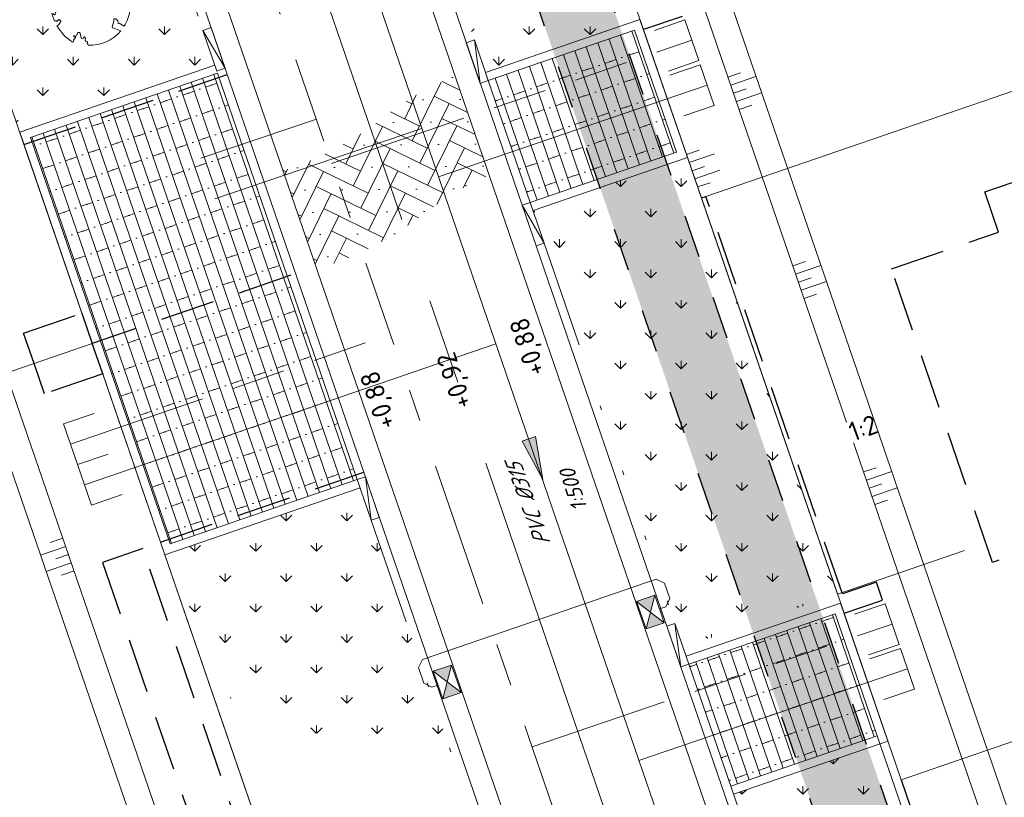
# Model space of a CAD drawing. Header units: metres. Extents: x 264570 to 266133, y 576109 to 577454.
# Tile 70 of 128: x 265439 to 265462, y 576802 to 576820. Entities that reach past the tile are written whole.
import ezdxf

# ---------------------------------------------------------------- set-up
doc = ezdxf.new("R2010")
doc.units = ezdxf.units.M
doc.set_wipeout_variables(frame=1)
for name, pattern in [('AM-AS', [16, 10, -2, 2, -2]), ('B-WE-RI-HWA_HUISAANSLUITING_PVC_125-G', [10, 3.25, -0.75, 1.25, -0.75, 1.25, -0.75, 1.25, -0.75]), ('B-WE-RI-HWA_PVC_160-G', [10, 5.5, -4.5]), ('B-WE-RI-HWA_PVC_315-G', [10, 2, -1.125, 0.75, -1.125, 2, -1.125, 0.75, -1.125]), ('B-WE-RI-HWA_PVC_400-G', [10, 4, -1, 1, -1, 3]), ('B-WE-VH-KANTOPSLUITING_TROTTOIRBAND_RWS_[AFMETINGEN1]-G', [10, 2.5, -1.5, 0, -1.5, 0, -1.5, 0, -1.5, 0, -1.5]), ('DASHED', [19.05, 12.7, -6.35]), ('NLCS-HIDDEN', [4, 2, -2])]:
    doc.linetypes.add(name, pattern=pattern)
for name, color, linetype, lineweight in [('B-OI-RI-HWA_KOLK-S', 252, 'Continuous', 9), ('B-WE-AM-AS-WEG-GD', 252, 'AM-AS', 18), ('B-WE-GR-BOOM-S', 252, 'Continuous', 15), ('B-WE-GR-GRAS_BERMKRUIDENMENGSEL-A', 252, 'Continuous', 18), ('B-WE-GW-TALUDARCERING_KORT-G', 252, 'Continuous', 15), ('B-WE-GW-TALUDARCERING_LANG-G', 252, 'Continuous', 15), ('B-WE-KG-GRENS_KADASTRAAL-G', 252, 'KG-KADASTRAAL', 18), ('B-WE-KL-TRACE-A', 252, 'Continuous', 13), ('B-WE-KL-TRACE-GD', 252, 'NLCS-HIDDEN', 25), ('B-WE-OG-TOPOGRAFIE-G', 252, 'Continuous', 15), ('B-WE-RI-DRAINAGE_AFDEKKAP-G', 252, 'Continuous', 18), ('B-WE-RI-DWA_HUISAANSLUITING_PVC_125-G', 252, 'B-WE-RI-DWA_HUISAANSLUITING_PVC_125-G', 18), ('B-WE-RI-DWA_PVC_315-G', 252, 'B-WE-RI-DWA_PVC_315-G', 18), ('B-WE-RI-HWA_HUISAANSLUITING_PVC_125-G', 252, 'B-WE-RI-HWA_HUISAANSLUITING_PVC_125-G', 18), ('B-WE-RI-HWA_KOLKAANSLUITING_PVC_125-G', 252, 'B-WE-RI-HWA_HUISAANSLUITING_PVC_125-G', 18), ('B-WE-RI-HWA_PVC_160-G', 252, 'B-WE-RI-HWA_PVC_160-G', 18), ('B-WE-RI-HWA_PVC_315-G', 252, 'B-WE-RI-HWA_PVC_315-G', 18), ('B-WE-RI-HWA_PVC_400-G', 252, 'B-WE-RI-HWA_PVC_400-G', 18), ('B-WE-VH-KANTOPSLUITING_ELEMENT_VERLOOPBAND_11-22x25_19-22x16-G', 252, 'Continuous', 18), ('B-WE-VH-KANTOPSLUITING_INRITVERLOOPBAND_19-22X16-G', 252, 'B-WE-VH-KANTOPSLUITING_GAZONBAND_[AFMETINGEN1]-G', 18), ('B-WE-VH-KANTOPSLUITING_OPSLUITBAND_10X20-G', 252, 'B-WE-VH-KANTOPSLUITING_TALUDBAND-G', 18), ('B-WE-VH-KANTOPSLUITING_TROTTOIRBAND_RWS_11-22X25-G', 252, 'B-WE-VH-KANTOPSLUITING_TROTTOIRBAND_RWS_[AFMETINGEN1]-G', 18), ('B-WE-VH-STRAATBAKSTEEN_DF_KEPER_ELZAS-A', 252, 'Continuous', 13), ('B-WE-VH-VERHARDING_STRAATBAKSTEEN_DIKFORMAAT_HALF-A', 252, 'Continuous', 13), ('B-XX-AL-HOOGTELABEL-T18', 252, 'Continuous', 18), ('B-XX-AL-T25', 252, 'Continuous', 9), ('T-WE-GR-TOEKOMSTIG-G', 3, 'DASHED', 25)]:
    doc.layers.add(name, color=color, linetype=linetype, lineweight=lineweight)
doc.layers.add('X-XX-RI-T18-200', color=7, linetype='Continuous', lineweight=18, true_color=0x656565)
doc.styles.add('NLCS-ISO-ANNOTATIVE-T25 BESTAAND', font='NLCS-ISO.ttf', dxfattribs={"height": 2.5})
doc.styles.add('NLCS-ISO-ANNOTATIVE-T25-BOB', font='NLCS-ISO.ttf', dxfattribs={"oblique": 30, "height": 2.5})
doc.styles.add('NLCS-ISO-M250-T18', font='NLCS-ISO.ttf', dxfattribs={"height": 0.45})
doc.styles.get("Standard").update_dxf_attribs({"font": 'arial.ttf'})
doc.linetypes.add('B-WE-RI-DWA_HUISAANSLUITING_PVC_125-G', pattern='A,5.375,-1.75,["o",Standard,S=1,R=0,X=-0.35,Y=-0.35],-1.75,1.125', length=10)
doc.linetypes.add('B-WE-RI-DWA_PVC_315-G', pattern='A,2.25,-1,[4,NLCS.shx,S=0.5,R=0,X=0,Y=0],-1.75,[160,NLCS.shx,S=0.25,R=0,X=0,Y=0],-1.75,[4,NLCS.shx,S=0.5,R=0,X=0,Y=0],-1,2.25', length=10)
doc.linetypes.add('B-WE-VH-KANTOPSLUITING_GAZONBAND_[AFMETINGEN1]-G', pattern='A,4,-3,[160,NLCS.shx,S=0.25,R=0,X=0,Y=0],-3', length=10)
doc.linetypes.add('B-WE-VH-KANTOPSLUITING_TALUDBAND-G', pattern='A,5,-2.5,[4,NLCS.shx,S=0.5,R=0,X=0,Y=0],-2.5', length=10)
doc.linetypes.add('KG-KADASTRAAL', pattern='A,5.5,-2,["K",Standard,S=1.8,R=0,X=0,Y=-0.9],-2,5.5,-2,[5,NLCS.shx,S=0.75,R=0,X=0,Y=0],-2', length=19)
pattern_1 = [(90, (214669.0599, 555914.2474), (-0.707106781, 0.707106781), [0.1875, -1.226713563]), (45, (214669.0599, 555914.2474), (-0.707106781, 0.707106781), [0.1875, -0.8125]), (135, (214669.0599, 555914.2474), (-0.707106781, -0.707106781), [0.1875, -0.8125])]

# ---------------------------------------------------------------- blocks, each defined once
blk = doc.blocks.new('BOOM_WHIPEOUT_SOORT')
blk.add_wipeout([(-0.21, -4.62), (0.02, -4.62), (0.27, -4.62), (0.58, -4.59), (0.9, -4.55), (1.18, -4.48), (1.6, -4.35), (1.95, -4.21), (2.24, -4.06), (2.53, -3.9), (2.9, -3.63), (3.1, -3.47), (3.33, -3.26), (3.49, -3.09), (3.62, -2.93), (3.62, -2.93), (2.77, -2.61), (2.64, -2.59), (2.61, -2.47), (2.79, -1.83), (2.79, -1.55), (3.03, -1.54), (3.24, -1.79), (3.31, -2.1), (3.42, -2.03), (4, -2.41), (4.08, -2.27), (4.18, -2.1), (4.25, -1.95), (4.32, -1.8), (4.38, -1.65), (4.43, -1.51), (4.48, -1.37), (4.54, -1.17), (4.59, -0.94), (4.64, -0.69), (4.66, -0.55), (4.55, -0.66), (4.28, -0.48), (4.33, -0.35), (4.5, -0.4), (4.48, -0.29), (4.59, -0.27), (4.59, -0.16), (4.7, -0.05), (4.7, 0.17), (4.68, 0.46), (4.65, 0.7), (4.6, 1.01), (4.54, 1.26), (4.47, 1.48), (4.39, 1.71), (4.3, 1.93), (4.21, 2.13), (4.14, 2.26), (4.04, 2.44), (3.93, 2.62), (3.89, 2.68), (3.83, 2.76), (3.8, 2.79), (3.76, 2.8), (3.71, 2.8), (3.7, 2.79), (3.67, 2.77), (3.65, 2.76), (3.66, 2.76), (3.68, 2.77), (3.65, 2.75), (3.61, 2.72), (3.58, 2.7), (3.54, 2.69), (3.49, 2.67), (3.44, 2.67), (3.39, 2.67), (3.33, 2.68), (3.27, 2.69), (3.24, 2.71), (3.21, 2.73), (3.18, 2.76), (3.17, 2.77), (3.15, 2.82), (3.14, 2.85), (3.14, 2.89), (3.14, 2.92), (3.13, 2.97), (3.11, 3.01), (3.1, 3.03), (3.08, 3.05), (3.04, 3.07), (2.99, 3.09), (2.96, 3.09), (2.94, 3.09), (2.92, 3.09), (2.91, 3.07), (2.53, 2.46), (2.38, 2.71), (2.5, 3.1), (2.63, 3.18), (2.64, 3.31), (2.5, 3.38), (1.92, 3.25), (1.71, 3.32), (1.63, 3.52), (1.84, 3.67), (2.01, 3.64), (2.17, 3.8), (2.11, 4.12), (2.11, 4.13), (2.11, 4.16), (2.1, 4.21), (2.09, 4.23), (2.06, 4.26), (2.03, 4.27), (1.99, 4.29), (1.84, 4.36), (1.75, 4.39), (1.58, 4.46), (1.47, 4.49), (1.29, 4.55), (1.14, 4.58), (1.02, 4.62), (0.87, 4.66), (0.71, 4.67), (0.6, 4.69), (0.53, 4.7), (0.49, 4.7), (0.45, 4.68), (0.44, 4.64), (0.44, 4.64), (0.45, 4.59), (0.45, 4.59), (0.47, 4.52), (0.47, 4.5), (0.47, 4.43), (0.45, 4.4), (0.4, 4.35), (0.37, 4.33), (0.36, 4.29), (0.3, 4.23), (0.27, 4.21), (0.24, 4.2), (0.22, 4.22), (0.21, 4.24), (0.17, 4.28), (0.13, 4.3), (0.09, 4.32), (0.06, 4.34), (0.01, 4.35), (-0.03, 4.36), (-0.06, 4.36), (-0.1, 4.38), (-0.11, 4.41), (-0.13, 4.45), (-0.14, 4.5), (-0.15, 4.57), (-0.16, 4.6), (-0.16, 4.64), (-0.17, 4.68), (-0.17, 4.68), (-0.19, 4.71), (-0.19, 4.71), (-0.2, 4.72), (-0.22, 4.72), (-0.24, 4.72), (-0.26, 4.72), (-0.29, 4.71), (-0.37, 4.71), (-0.38, 4.71), (-0.42, 4.7), (-0.54, 4.69), (-0.58, 4.69), (-0.75, 4.66), (-0.79, 4.65), (-0.83, 4.65), (-0.95, 4.62), (-0.99, 4.61), (-1.05, 4.6), (-1.08, 4.59), (-1.11, 4.58), (-1.11, 4.56), (-1.11, 4.53), (-1.11, 4.52), (-1.09, 4.5), (-1.07, 4.48), (-1, 4.38), (-0.92, 4.3), (-0.86, 4.25), (-0.85, 4.24), (-0.85, 4.23), (-0.84, 4.21), (-0.84, 4.2), (-0.84, 4.2), (-0.85, 4.17), (-0.85, 4.16), (-0.85, 4.15), (-0.56, 3.68), (-0.77, 3.8), (-0.85, 3.94), (-0.87, 3.96), (-0.89, 3.99), (-0.89, 4.04), (-0.9, 4.08), (-0.92, 4.05), (-0.95, 4.03), (-0.97, 4.02), (-1, 4.02), (-1.02, 4.01), (-1.06, 4.01), (-1.1, 4), (-1.12, 3.99), (-1.15, 3.97), (-1.17, 3.96), (-1.19, 3.95), (-1.23, 3.94), (-1.24, 3.94), (-1.26, 3.94), (-1.29, 3.96), (-1.3, 3.97), (-1.33, 4), (-1.37, 4.03), (-1.42, 4.07), (-1.44, 4.09), (-1.46, 4.12), (-1.47, 4.16), (-1.48, 4.18), (-1.48, 4.21), (-1.48, 4.28), (-1.48, 4.3), (-1.48, 4.32), (-1.48, 4.36), (-1.47, 4.41), (-1.47, 4.43), (-1.48, 4.44), (-1.5, 4.46), (-1.51, 4.46), (-1.53, 4.46), (-1.53, 4.46), (-1.56, 4.45), (-1.58, 4.44), (-1.62, 4.42), (-1.69, 4.4), (-1.8, 4.36), (-1.88, 4.32), (-1.93, 4.3), (-1.98, 4.27), (-2.03, 4.25), (-2.07, 4.23), (-2.19, 4.17), (-2.27, 4.12), (-2.31, 4.1), (-2.42, 4.04), (-2.46, 4.02), (-2.54, 3.96), (-2.59, 3.93), (-2.64, 3.89), (-2.7, 3.85), (-2.71, 3.84), (-2.78, 3.79), (-2.84, 3.75), (-2.9, 3.69), (-2.99, 3.62), (-3.05, 3.57), (-3.11, 3.5), (-3.17, 3.47), (-3.25, 3.39), (-3.32, 3.32), (-3.39, 3.25), (-3.44, 3.19), (-3.49, 3.13), (-3.52, 3.1), (-3.56, 3.05), (-3.49, 2.92), (-3.54, 2.83), (-3.36, 2.62), (-3.36, 2.43), (-3.65, 2.24), (-3.96, 2.19), (-4.1, 1.97), (-4.02, 1.8), (-3.81, 1.63), (-3.8, 1.46), (-3.19, 1.16), (-3.14, 1.05), (-2.81, 0.92), (-2.88, 0.64), (-3.96, 0.34), (-4.47, 0.74), (-4.6, 0.76), (-4.6, 0.6), (-4.61, 0.54), (-4.61, 0.48), (-4.6, 0.39), (-4.6, 0.3), (-4.6, 0.24), (-4.6, 0.17), (-4.59, 0.12), (-4.59, 0.02), (-4.57, -0.02), (-4.57, -0.11), (-4.57, -0.14), (-4.56, -0.18), (-4.55, -0.27), (-4.55, -0.29), (-4.54, -0.38), (-4.53, -0.4), (-4.53, -0.43), (-4.52, -0.47), (-4.52, -0.49), (-4.51, -0.53), (-4.29, -0.39), (-4.17, -0.51), (-3.99, -0.52), (-4.03, -0.72), (-3.95, -0.85), (-4.04, -1), (-4.11, -1.07), (-4.26, -0.97), (-4.42, -0.95), (-4.39, -1.04), (-4.34, -1.2), (-4.32, -1.29), (-4.28, -1.39), (-4.25, -1.48), (-4.22, -1.55), (-4.18, -1.65), (-4.15, -1.73), (-4.11, -1.81), (-4.11, -1.81), (-4.04, -1.79), (-3.98, -1.78), (-3.94, -1.77), (-3.88, -1.8), (-3.87, -1.81), (-3.86, -1.83), (-3.84, -1.86), (-3.84, -1.86), (-3.83, -1.87), (-3.6, -1.61), (-3.5, -1.69), (-3.49, -1.7), (-3.46, -1.71), (-3.45, -1.72), (-3.43, -1.72), (-3.4, -1.72), (-3.38, -1.74), (-3.38, -1.77), (-3.38, -1.78), (-3.38, -1.79), (-3.38, -1.81), (-3.41, -1.87), (-3.42, -1.88), (-3.44, -1.92), (-3.44, -1.94), (-3.46, -1.97), (-3.46, -1.98), (-3.49, -2.03), (-3.53, -2.08), (-3.56, -2.12), (-3.59, -2.16), (-3.61, -2.19), (-3.63, -2.22), (-3.69, -2.29), (-3.69, -2.29), (-3.72, -2.32), (-3.74, -2.33), (-3.76, -2.34), (-3.79, -2.35), (-3.83, -2.36), (-3.76, -2.46), (-3.68, -2.6), (-3.61, -2.72), (-3.51, -2.84), (-3.44, -2.93), (-3.36, -3.03), (-3.26, -3.16), (-3.17, -3.25), (-3.1, -3.33), (-3.02, -3.42), (-2.94, -3.5), (-2.84, -3.59), (-2.75, -3.68), (-2.72, -3.71), (-2.6, -3.81), (-2.58, -3.83), (-2.47, -3.92), (-2.43, -3.94), (-2.38, -3.99), (-2.29, -4.05), (-2.19, -4.12), (-2.17, -4.13), (-2.04, -4.23), (-1.97, -4.24), (-2.04, -4.23), (-1.94, -4.24), (-1.91, -4.23), (-1.9, -4.22), (-1.88, -4.2), (-1.86, -4.17), (-1.86, -4.12), (-1.88, -4.06), (-1.88, -4.06), (-1.87, -3.98), (-1.86, -3.94), (-1.81, -3.88), (-1.79, -3.85), (-1.72, -3.81), (-1.72, -3.81), (-1.68, -3.74), (-1.68, -3.72), (-1.69, -3.71), (-1.7, -3.69), (-1.77, -3.66), (-1.77, -3.66), (-1.77, -3.66), (-1.77, -3.66), (-1.8, -3.66), (-1.82, -3.66), (-1.84, -3.64), (-1.86, -3.62), (-1.87, -3.61), (-1.87, -3.59), (-1.87, -3.55), (-1.87, -3.53), (-1.85, -3.5), (-1.85, -3.5), (-1.63, -3.62), (-1.55, -3.41), (-1.46, -3.38), (-1.4, -3.13), (-1.19, -3.12), (-1.11, -3.2), (-1, -3.79), (-0.87, -3.88), (-0.76, -3.82), (-0.74, -3.67), (-0.6, -3.65), (-0.49, -3.84), (-0.55, -4.05), (-0.54, -4.1), (-0.52, -4.13), (-0.49, -4.15), (-0.45, -4.18), (-0.42, -4.19), (-0.38, -4.2), (-0.34, -4.19), (-0.29, -4.17), (-0.28, -4.2), (-0.27, -4.22), (-0.27, -4.23), (-0.26, -4.27), (-0.27, -4.31), (-0.27, -4.33), (-0.29, -4.36), (-0.29, -4.37), (-0.32, -4.4), (-0.32, -4.4), (-0.32, -4.4), (-0.3, -4.42), (-0.28, -4.44), (-0.28, -4.45), (-0.26, -4.48), (-0.25, -4.5), (-0.24, -4.51), (-0.23, -4.54), (-0.22, -4.56)])
blk.add_lwpolyline([(0.4, 4.34), (0.41, 4.35), (0.41, 4.36), (0.42, 4.37), (0.43, 4.38), (0.44, 4.38), (0.44, 4.39), (0.45, 4.4), (0.46, 4.41), (0.46, 4.42), (0.47, 4.43), (0.47, 4.44), (0.48, 4.46), (0.48, 4.48), (0.47, 4.5), (0.47, 4.53), (0.44, 4.64, -0.52938), (0.49, 4.7, -0.087139), (2.05, 4.26, -0.372341), (2.11, 4.12), (2.17, 3.8), (2.01, 3.64), (1.84, 3.67), (1.63, 3.52), (1.71, 3.32), (1.92, 3.25), (2.5, 3.38), (2.64, 3.31), (2.63, 3.18), (2.5, 3.1), (2.38, 2.71), (2.53, 2.46), (2.92, 3.09, -0.504641), (3.14, 2.89, 0.331948), (3.27, 2.69, 0.282008), (3.68, 2.77), (3.65, 2.75, -0.512156), (3.84, 2.75, -0.16076), (4.7, -0.05), (4.59, -0.16), (4.59, -0.27), (4.48, -0.29), (4.5, -0.4), (4.33, -0.35), (4.28, -0.48), (4.48, -0.61), (4.55, -0.66), (4.66, -0.55, -0.106371), (4, -2.41), (3.42, -2.03), (3.31, -2.1), (3.24, -1.79), (3.03, -1.54), (2.79, -1.55), (2.79, -1.83), (2.61, -2.47), (2.64, -2.59), (2.77, -2.61), (3.62, -2.93, -0.236298), (-0.21, -4.62, 0.159625), (-0.32, -4.4, 0.350802), (-0.29, -4.17, -0.504641), (-0.55, -4.05), (-0.49, -3.84), (-0.6, -3.65), (-0.74, -3.67), (-0.76, -3.82), (-0.87, -3.88), (-1, -3.79), (-1.11, -3.2), (-1.19, -3.12), (-1.4, -3.13), (-1.46, -3.38), (-1.55, -3.41), (-1.63, -3.62), (-1.85, -3.5, 0.733583), (-1.77, -3.66, -0.861625), (-1.72, -3.81, 0.279978), (-1.88, -4.05), (-1.88, -4.06, -0.827056), (-2.04, -4.23, -0.116774), (-3.83, -2.36), (-3.79, -2.35), (-3.76, -2.34), (-3.74, -2.33), (-3.72, -2.32), (-3.71, -2.31), (-3.7, -2.3), (-3.69, -2.29), (-3.47, -2.01), (-3.47, -2), (-3.47, -1.99), (-3.46, -1.99), (-3.46, -1.98), (-3.46, -1.97), (-3.45, -1.96), (-3.45, -1.95), (-3.44, -1.94), (-3.44, -1.92), (-3.43, -1.91), (-3.42, -1.9), (-3.42, -1.88), (-3.41, -1.87), (-3.4, -1.85), (-3.39, -1.84), (-3.39, -1.82), (-3.38, -1.81), (-3.38, -1.79), (-3.38, -1.78), (-3.38, -1.77), (-3.38, -1.76), (-3.38, -1.75), (-3.38, -1.74), (-3.39, -1.73), (-3.4, -1.73), (-3.4, -1.72), (-3.41, -1.72), (-3.42, -1.72), (-3.43, -1.72), (-3.44, -1.72), (-3.45, -1.72), (-3.46, -1.71), (-3.47, -1.71), (-3.48, -1.71), (-3.49, -1.7), (-3.5, -1.69), (-3.52, -1.68), (-3.53, -1.67), (-3.54, -1.67), (-3.55, -1.66), (-3.56, -1.65), (-3.58, -1.64), (-3.59, -1.62), (-3.6, -1.61), (-3.83, -1.87), (-3.84, -1.86), (-3.85, -1.84), (-3.86, -1.83), (-3.87, -1.81), (-3.88, -1.8), (-3.89, -1.79), (-3.91, -1.78), (-3.94, -1.77), (-3.98, -1.78), (-4.04, -1.79), (-4.11, -1.81, -0.040997), (-4.42, -0.95), (-4.26, -0.97), (-4.11, -1.07), (-4.04, -1), (-3.95, -0.85), (-4.03, -0.72), (-3.99, -0.52), (-4.17, -0.51), (-4.29, -0.39), (-4.51, -0.53, -0.05814), (-4.6, 0.76), (-4.47, 0.74), (-3.96, 0.34), (-3.74, 0.41), (-2.88, 0.64), (-2.81, 0.92), (-3.14, 1.05), (-3.19, 1.16), (-3.8, 1.46), (-3.81, 1.63), (-4.02, 1.8), (-4.1, 1.97), (-3.96, 2.19), (-3.65, 2.24), (-3.36, 2.43), (-3.36, 2.62), (-3.54, 2.83), (-3.49, 2.92), (-3.56, 3.05, -0.13428), (-1.53, 4.46, -0.541727), (-1.47, 4.41), (-1.48, 4.28), (-1.48, 4.21), (-1.47, 4.16), (-1.46, 4.12), (-1.44, 4.09), (-1.42, 4.07), (-1.39, 4.05), (-1.37, 4.03), (-1.35, 4.02), (-1.33, 4), (-1.32, 3.99), (-1.3, 3.97), (-1.29, 3.96), (-1.27, 3.95), (-1.26, 3.94), (-1.24, 3.94), (-1.23, 3.94), (-1.21, 3.94), (-1.19, 3.95), (-1.17, 3.96), (-1.15, 3.97), (-1.14, 3.98), (-1.12, 3.99), (-1.1, 4), (-1.08, 4), (-1.06, 4.01), (-1.04, 4.01), (-1.02, 4.01), (-1, 4.02), (-0.98, 4.02), (-0.97, 4.02), (-0.95, 4.03), (-0.94, 4.04), (-0.92, 4.05), (-0.91, 4.06), (-0.9, 4.08), (-0.89, 3.99), (-0.87, 3.96), (-0.77, 3.8), (-0.56, 3.68), (-0.85, 4.16), (-0.85, 4.17), (-0.85, 4.18), (-0.84, 4.2), (-0.84, 4.21), (-0.85, 4.23), (-0.85, 4.24), (-0.86, 4.25), (-0.88, 4.27), (-0.9, 4.28), (-0.92, 4.3), (-0.94, 4.32), (-0.97, 4.35), (-1, 4.38), (-1.03, 4.42), (-1.11, 4.52, -0.543104), (-1.08, 4.59, -0.046766), (-0.22, 4.72, -0.385168), (-0.17, 4.68), (-0.14, 4.5), (-0.13, 4.45), (-0.11, 4.41), (-0.1, 4.38), (-0.08, 4.37), (-0.06, 4.36), (-0.04, 4.36), (-0.03, 4.36), (-0.01, 4.36), (0.01, 4.35), (0.02, 4.35), (0.04, 4.34), (0.06, 4.34), (0.07, 4.33), (0.09, 4.32), (0.1, 4.32), (0.11, 4.31), (0.13, 4.3), (0.14, 4.3), (0.15, 4.29), (0.17, 4.28), (0.18, 4.28), (0.19, 4.27), (0.19, 4.26), (0.2, 4.25), (0.21, 4.24), (0.21, 4.23), (0.22, 4.23), (0.22, 4.22), (0.23, 4.21), (0.23, 4.21), (0.24, 4.2), (0.25, 4.2), (0.26, 4.2), (0.27, 4.21), (0.28, 4.21), (0.29, 4.22), (0.3, 4.22), (0.31, 4.23), (0.32, 4.24), (0.33, 4.26), (0.34, 4.27), (0.35, 4.28), (0.36, 4.3), (0.37, 4.31), (0.38, 4.32), (0.39, 4.33)], format="xyb", close=True)
blk.add_circle((0, 0), 0.138)
blk = doc.blocks.new('*U37')
for p, q in [((0.5, 0), (0, 0.1)), ((0, 0), (0, 0.1)), ((0, 0.1), (0.5, 0.1)), ((0.5, 0), (0, 0)), ((0.5, 0.1), (0.5, 0))]:
    blk.add_line(p, q)
blk = doc.blocks.new('*U38')
for p, q in [((-0.5, 0), (0, 0.1)), ((0, 0.1), (-0.5, 0.1)), ((-0.5, 0.1), (-0.5, 0)), ((-0.5, 0), (0, 0)), ((0, 0), (0, 0.1))]:
    blk.add_line(p, q)
blk = doc.blocks.new('*U43')
at = {"ltscale": 0.5}
blk.add_hatch(color=256, dxfattribs=at).paths.add_polyline_path([(-3.33, 0), (1.67, 0.83), (1.67, -0.83)])
blk.add_lwpolyline([(-3.33, 0), (1.67, 0.83), (1.67, -0.83)], close=True)
blk = doc.blocks.new('*U42')
blk.add_wipeout([(-1.125, 0.75), (1.125, 0.75), (1.125, -0.75), (-1.125, -0.75)])
h = blk.add_hatch(color=256)
h.dxf.hatch_style = 1
h.paths.add_polyline_path([(0, 0), (-1.125, 0.75), (-1.125, -0.75)])
h.paths.add_polyline_path([(1.125, -0.75), (1.125, 0.75), (0, 0)])
for p, q in [((-1.125, -0.75), (1.125, 0.75)), ((1.125, -0.75), (-1.125, 0.75))]:
    blk.add_line(p, q)
at = {"flags": 128}
blk.add_lwpolyline([(-1.125, -0.75), (1.125, -0.75), (1.125, 0.75), (-1.125, 0.75)], close=True, dxfattribs=at)

msp = doc.modelspace()

# ---------------------------------------------------------------- hatches: boundary and pattern name
at = {"layer": 'B-WE-GR-GRAS_BERMKRUIDENMENGSEL-A'}
h = msp.add_hatch(dxfattribs=at)
h.set_pattern_fill('AGR-KRUIDEN', color=256, scale=0.5, pattern_type=2)
h.set_pattern_definition(pattern_1)
h.paths.add_polyline_path([(265446.624, 576829.777), (265446.949, 576828.831), (265448.551, 576824.165), (265448.723, 576823.664), (265450.072, 576819.737), (265450.331, 576818.98), (265453.925, 576820.215), (265452.072, 576825.613), (265450.218, 576831.011)])
h = msp.add_hatch(dxfattribs=at)
h.set_pattern_fill('AGR-KRUIDEN', color=256, scale=0.5, pattern_type=2)
h.set_pattern_definition(pattern_1)
h.paths.add_polyline_path([(265438.033, 576821.849), (265442.573, 576823.408), (265444.034, 576819.152), (265439.495, 576817.593)])
h = msp.add_hatch(dxfattribs=at)
h.set_pattern_fill('AGR-KRUIDEN', color=256, scale=0.5, pattern_type=2)
h.set_pattern_definition(pattern_1)
edge = h.paths.add_edge_path()
edge.add_line((265449.678, 576802.718), (265447.412, 576809.316))
edge.add_line((265447.412, 576809.316), (265442.873, 576807.757))
edge.add_line((265442.873, 576807.757), (265443.814, 576805.014))
edge.add_arc((265446.673, 576807.184), 3.589, 217.2079, 275.0858)
edge.add_arc((265447.307, 576800.065), 3.558, 48.2047, 95.0858, ccw=False)
h = msp.add_hatch(dxfattribs=at)
h.set_pattern_fill('AGR-KRUIDEN', color=256, scale=0.5, pattern_type=2)
h.set_pattern_definition(pattern_1)
h.paths.add_polyline_path([(265456.1, 576802.183), (265456.73, 576800.348), (265460.135, 576801.518), (265459.505, 576803.353)])
at = {"layer": 'B-WE-KL-TRACE-A'}
h = msp.add_hatch(dxfattribs=at)
h.set_pattern_fill('DOTS', color=256, scale=0.5)
h.set_pattern_definition([(0, (265213.50372, 576754.34745), (0.079375, 0.15875), [0, -0.15875])])
h.paths.add_polyline_path([(265408.404, 576917.823), (265412.235, 576919.138), (265412.771, 576917.578), (265421.592, 576891.891), (265492.005, 576916.073), (265492.541, 576914.512), (265549.415, 576748.903), (265547.812, 576748.488), (265490.981, 576913.976), (265428.559, 576892.539), (265483.75, 576731.828), (265482.15, 576731.407), (265435.731, 576866.574), (265428.264, 576864.01), (265427.731, 576865.561), (265435.199, 576868.125), (265426.999, 576892.003), (265420.567, 576889.795), (265411.163, 576917.026), (265408.94, 576916.262)])
at = {"layer": 'B-WE-VH-STRAATBAKSTEEN_DF_KEPER_ELZAS-A'}
h = msp.add_hatch(dxfattribs=at)
h.set_pattern_fill('AVH-SBS_DIKFORMAAT_KEPER', color=256, scale=28, angle=44.931, pattern_type=2)
h.set_pattern_definition([(63.95339913, (70383.4148, 116926.50953), (-0.1774871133, 0.51682515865), [1.5456, -0.7728]), (333.95339913, (70382.37333, 116927.01854), (-0.1774871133, 0.51682515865), [1.5456, -0.7728]), (63.95339913, (70383.6654, 116927.46226), (-0.1774871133, 0.51682515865), [0, -2.3184]), (63.95339913, (70382.9789, 116926.9376), (-0.1774871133, 0.51682515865), [0, -2.3184])])
edge = h.paths.add_edge_path()
edge.add_line((265446.405, 576814.404), (265445.618, 576816.695))
edge.add_arc((265443.271, 576823.934), 7.61, 287.9634, 308.0567)
edge.add_arc((265452.042, 576812.73), 6.619, 111.4497, 128.0567, ccw=False)
edge.add_line((265449.622, 576818.891), (265450.414, 576816.585))
edge.add_arc((265453.002, 576810.493), 6.619, 113.0138, 128.0567)
edge.add_arc((265444.23, 576821.697), 7.61, 286.6047, 308.0567, ccw=False)
at = {"layer": 'B-WE-VH-VERHARDING_STRAATBAKSTEEN_DIKFORMAAT_HALF-A'}
h = msp.add_hatch(dxfattribs=at)
h.set_pattern_fill('AVH-SBS_DIKFORMAAT_HALFST', color=256, scale=28, angle=89.931, pattern_type=2)
h.set_pattern_definition([(108.95339913, (70383.4244, 116936.51664), (-0.26481925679, -0.09094372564), []), (198.95339913, (70383.0606, 116937.5759), (0.3637749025, -1.0592770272), [0.28, -0.28]), (198.95339913, (70382.9777, 116936.9553), (0.3637749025, -1.0592770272), [0.28, -0.28]), (108.95339913, (70383.1101, 116937.0008), (-0.5296385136, -0.1818874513), [0, -0.56, 0, 0, 0]), (108.95339913, (70382.8453, 116936.90986), (-0.5296385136, -0.1818874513), [0, -0.56, 0, 0, 0])])
h.paths.add_polyline_path([(265453.801, 576819.961), (265450.396, 576818.791), (265451.371, 576815.954), (265454.776, 576817.123)])
h = msp.add_hatch(dxfattribs=at)
h.set_pattern_fill('AVH-SBS_DIKFORMAAT_HALFST', color=256, scale=28, angle=89.931, pattern_type=2)
h.set_pattern_definition([(108.95339913, (70382.61485, 116938.87398), (-0.26481925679, -0.09094372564), []), (198.95339913, (70382.2511, 116939.9333), (0.3637749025, -1.0592770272), [0.28, -0.28]), (198.95339913, (70382.1681, 116939.3127), (0.3637749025, -1.0592770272), [0.28, -0.28]), (108.95339913, (70382.30056, 116939.35815), (-0.5296385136, -0.1818874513), [0, -0.56, 0, 0, 0]), (108.95339913, (70382.03574, 116939.2672), (-0.5296385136, -0.1818874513), [0, -0.56, 0, 0, 0])])
h.paths.add_polyline_path([(265447.347, 576809.505), (265444.099, 576818.963), (265439.749, 576817.468), (265442.997, 576808.011)])
h = msp.add_hatch(dxfattribs=at)
h.set_pattern_fill('AVH-SBS_DIKFORMAAT_HALFST', color=256, scale=28, angle=89.931, pattern_type=2)
h.set_pattern_definition([(108.95339913, (70383.21654, 116937.12194), (-0.26481925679, -0.09094372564), []), (198.95339913, (70382.8528, 116938.1812), (0.3637749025, -1.0592770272), [0.28, -0.28]), (198.95339913, (70382.7698, 116937.5606), (0.3637749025, -1.0592770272), [0.28, -0.28]), (108.95339913, (70382.90224, 116937.6061), (-0.5296385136, -0.1818874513), [0, -0.56, 0, 0, 0]), (108.95339913, (70382.6374, 116937.51516), (-0.5296385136, -0.1818874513), [0, -0.56, 0, 0, 0])])
h.paths.add_polyline_path([(265458.465, 576806.379), (265455.06, 576805.21), (265456.035, 576802.372), (265459.44, 576803.542)])

# ---------------------------------------------------------------- linework, layer by layer
at = {"layer": 'B-WE-AM-AS-WEG-GD', "flags": 128}
msp.add_lwpolyline([(265479.568, 576724.764), (265426.984, 576877.883), (265413.857, 576916.107)], dxfattribs=at)
at = {"layer": 'B-WE-GW-TALUDARCERING_KORT-G', "flags": 128}
for points in [[(265455.972, 576818.874), (265456.265, 576818.974)], [(265456.102, 576818.495), (265456.395, 576818.596)], [(265456.232, 576818.117), (265456.525, 576818.218)], [(265455.005, 576817.071), (265455.298, 576817.172)], [(265455.135, 576816.693), (265455.428, 576816.794)], [(265455.265, 576816.315), (265455.558, 576816.415)], [(265457.481, 576814.478), (265457.775, 576814.579)], [(265457.611, 576814.1), (265457.905, 576814.2)], [(265457.741, 576813.721), (265458.034, 576813.822)], [(265459.128, 576809.683), (265459.421, 576809.783)], [(265459.258, 576809.304), (265459.551, 576809.405)], [(265459.388, 576808.926), (265459.681, 576809.027)], [(265440.5, 576808.139), (265440.207, 576808.038)], [(265440.63, 576807.76), (265440.337, 576807.66)], [(265458.519, 576806.839), (265461.478, 576807.855)], [(265440.76, 576807.382), (265440.466, 576807.281)]]:
    msp.add_lwpolyline(points, dxfattribs=at)
at = {"layer": 'B-WE-GW-TALUDARCERING_LANG-G', "flags": 128}
for points in [[(265456.037, 576818.685), (265456.623, 576818.886)], [(265456.167, 576818.306), (265456.753, 576818.508)], [(265455.07, 576816.882), (265455.656, 576817.084)], [(265455.2, 576816.504), (265455.786, 576816.705)], [(265457.546, 576814.289), (265458.133, 576814.49)], [(265457.676, 576813.91), (265458.263, 576814.112)], [(265459.193, 576809.494), (265459.78, 576809.695)], [(265459.323, 576809.115), (265459.909, 576809.317)], [(265440.565, 576807.949), (265439.978, 576807.748)], [(265440.695, 576807.571), (265440.108, 576807.37)]]:
    msp.add_lwpolyline(points, dxfattribs=at)
at = {"layer": 'B-WE-KG-GRENS_KADASTRAAL-G', "ltscale": 0.5}
for p, q in [((265488.455, 576827.428), (265455.456, 576816.096)), ((265452.072, 576825.613), (265454.007, 576819.976)), ((265437.968, 576822.038), (265439.593, 576817.305)), ((265454.007, 576819.976), (265455.352, 576816.06)), ((265439.593, 576817.305), (265440.941, 576813.38)), ((265455.352, 576816.06), (265458.671, 576806.394)), ((265460.002, 576802.521), (265493.104, 576813.889)), ((265441.184, 576812.675), (265439.829, 576812.209)), ((265439.829, 576812.209), (265434.232, 576810.287)), ((265442.771, 576808.053), (265441.426, 576811.969)), ((265446.445, 576797.353), (265442.771, 576808.053)), ((265458.671, 576806.394), (265460.002, 576802.521))]:
    msp.add_line(p, q, dxfattribs=at)
at = {"layer": 'B-WE-KL-TRACE-GD', "ltscale": 0.5, "flags": 128}
msp.add_lwpolyline([(265408.404, 576917.823), (265412.235, 576919.138), (265412.771, 576917.578), (265421.592, 576891.891), (265492.005, 576916.073), (265492.541, 576914.512), (265549.415, 576748.903), (265547.812, 576748.488), (265490.981, 576913.976), (265428.559, 576892.539), (265483.75, 576731.828), (265482.15, 576731.407), (265435.731, 576866.574), (265428.264, 576864.01), (265427.731, 576865.561), (265435.199, 576868.125), (265426.999, 576892.003), (265420.567, 576889.795), (265411.163, 576917.026), (265408.94, 576916.262)], close=True, dxfattribs=at)
at = {"layer": 'B-WE-OG-TOPOGRAFIE-G', "flags": 128}
for points in [[(265411.729, 576915.376), (265471.673, 576740.825, -0.436542), (265463.006, 576724.67), (265462.248, 576724.472)], [(265411.256, 576915.214), (265471.2, 576740.662, -0.436542), (265462.88, 576725.153), (265462.121, 576724.956)]]:
    msp.add_lwpolyline(points, format="xyb", dxfattribs=at)
at = {"layer": 'B-WE-OG-TOPOGRAFIE-G'}
for points in [[(265451.371, 576815.954), (265454.776, 576817.123), (265453.801, 576819.961), (265450.396, 576818.791)], [(265447.347, 576809.505), (265442.997, 576808.011), (265439.749, 576817.468), (265444.099, 576818.963)], [(265456.035, 576802.372), (265459.44, 576803.542), (265458.465, 576806.379), (265455.06, 576805.21)]]:
    msp.add_lwpolyline(points, dxfattribs=at)
at = {"layer": 'B-WE-OG-TOPOGRAFIE-G', "flags": 128}
for points in [[(265455.03, 576816.999), (265458.519, 576806.839)], [(265442.873, 576807.757), (265445.476, 576800.176)], [(265460.2, 576801.329), (265459.44, 576803.542)]]:
    msp.add_lwpolyline(points, dxfattribs=at)
at = {"layer": 'B-WE-RI-DRAINAGE_AFDEKKAP-G', "flags": 128}
for points in [[(265454.586, 576819.012), (265455.296, 576819.255), (265454.971, 576820.201), (265454.262, 576819.957)], [(265454.942, 576817.971), (265455.652, 576818.214), (265455.327, 576819.16), (265454.618, 576818.917)], [(265441.224, 576811.046), (265440.515, 576810.802), (265440.84, 576809.856), (265441.549, 576810.1)], [(265441.551, 576810.101), (265440.841, 576809.857), (265441.166, 576808.911), (265441.875, 576809.155)], [(265459.244, 576805.428), (265459.953, 576805.671), (265459.628, 576806.617), (265458.919, 576806.374)], [(265459.6, 576804.387), (265460.309, 576804.631), (265459.985, 576805.576), (265459.275, 576805.333)]]:
    msp.add_lwpolyline(points, dxfattribs=at)
at = {"layer": 'B-WE-RI-DWA_HUISAANSLUITING_PVC_125-G', "flags": 128}
for points in [[(265455.489, 576818.687), (265449.235, 576816.553)], [(265444.032, 576816.04), (265448.85, 576817.676)], [(265441.004, 576809.384), (265450.57, 576812.667)], [(265460.147, 576805.104), (265453.899, 576802.971)]]:
    msp.add_lwpolyline(points, dxfattribs=at)
at = {"layer": 'B-WE-RI-DWA_PVC_315-G', "flags": 128}
msp.add_lwpolyline([(265459.643, 576786.248), (265452.147, 576808.084), (265442.806, 576835.288)], dxfattribs=at)
at = {"layer": 'B-WE-RI-HWA_HUISAANSLUITING_PVC_125-G', "flags": 128}
for points in [[(265446.749, 576816.865), (265455.133, 576819.728)], [(265443.708, 576816.986), (265446.396, 576817.894)], [(265440.677, 576810.329), (265448.116, 576812.885)], [(265451.413, 576803.283), (265459.791, 576806.144)]]:
    msp.add_lwpolyline(points, dxfattribs=at)
at = {"layer": 'B-WE-RI-HWA_KOLKAANSLUITING_PVC_125-G', "flags": 128}
msp.add_lwpolyline([(265450.519, 576805.888), (265448.864, 576805.32), (265448.771, 576805.129), (265448.894, 576804.77), (265449.085, 576804.677), (265449.227, 576804.725)], dxfattribs=at)
at = {"layer": 'B-WE-RI-HWA_PVC_160-G', "flags": 128}
msp.add_lwpolyline([(265450.519, 576805.888), (265454.302, 576807.187), (265454.493, 576807.094), (265454.616, 576806.735), (265454.523, 576806.544), (265454.381, 576806.495)], dxfattribs=at)
at = {"layer": 'B-WE-RI-HWA_PVC_315-G', "flags": 128}
msp.add_lwpolyline([(265449.82, 576807.923), (265426.38, 576876.177)], dxfattribs=at)
at = {"layer": 'B-WE-RI-HWA_PVC_400-G', "flags": 128}
msp.add_lwpolyline([(265475.279, 576733.791), (265449.82, 576807.923)], dxfattribs=at)
at = {"layer": 'B-WE-VH-KANTOPSLUITING_INRITVERLOOPBAND_19-22X16-G', "flags": 128}
for points in [[(265444.099, 576818.963), (265447.347, 576809.505)], [(265451.371, 576815.954), (265450.396, 576818.791)], [(265457.769, 576797.322), (265456.795, 576800.159), (265455.06, 576805.21)]]:
    msp.add_lwpolyline(points, dxfattribs=at)
at = {"layer": 'B-WE-VH-KANTOPSLUITING_OPSLUITBAND_10X20-G', "flags": 128}
for points in [[(265451.436, 576815.765), (265455.03, 576816.999), (265453.925, 576820.215), (265450.331, 576818.98)], [(265447.412, 576809.316), (265442.873, 576807.757), (265439.495, 576817.593), (265444.034, 576819.152)], [(265456.1, 576802.183), (265459.694, 576803.418), (265458.589, 576806.633), (265454.996, 576805.399)]]:
    msp.add_lwpolyline(points, dxfattribs=at)
at = {"layer": 'B-WE-VH-KANTOPSLUITING_TROTTOIRBAND_RWS_11-22X25-G', "flags": 128}
for points in [[(265446.949, 576828.831), (265450.072, 576819.737)], [(265442.833, 576822.651), (265443.758, 576819.957)]]:
    msp.add_lwpolyline(points, dxfattribs=at)
at = {"layer": 'T-WE-GR-TOEKOMSTIG-G', "ltscale": 0.1}
for p, q in [((265454.906, 576820.284), (265454.007, 576819.976)), ((265454.007, 576819.976), (265454.007, 576819.976)), ((265439.593, 576817.305), (265444.322, 576818.929)), ((265461.944, 576816.199), (265467.733, 576818.187)), ((265439.593, 576817.305), (265439.593, 576817.305)), ((265462.266, 576815.263), (265461.944, 576816.199)), ((265455.352, 576816.06), (265455.456, 576816.096)), ((265458.633, 576806.846), (265455.456, 576816.096)), ((265455.456, 576816.096), (265455.456, 576816.096)), ((265459.779, 576814.408), (265462.266, 576815.263)), ((265462.124, 576807.58), (265459.779, 576814.408)), ((265445.799, 576814.26), (265441.184, 576812.675)), ((265439.587, 576812.915), (265440.941, 576813.38)), ((265440.941, 576813.38), (265440.946, 576813.382)), ((265440.941, 576813.38), (265441.184, 576812.675)), ((265439.829, 576812.209), (265439.587, 576812.915)), ((265441.426, 576811.969), (265441.184, 576812.675)), ((265440.071, 576811.504), (265439.829, 576812.209)), ((265441.426, 576811.969), (265440.071, 576811.504)), ((265441.431, 576811.971), (265441.426, 576811.969)), ((265469.482, 576810.107), (265462.124, 576807.58)), ((265442.771, 576808.053), (265447.499, 576809.677)), ((265442.771, 576808.053), (265442.771, 576808.053)), ((265442.357, 576807.901), (265441.419, 576807.579)), ((265446.029, 576797.21), (265442.357, 576807.901)), ((265441.419, 576807.579), (265445.091, 576796.888)), ((265459.427, 576807.119), (265458.633, 576806.846)), ((265459.57, 576806.703), (265459.427, 576807.119)), ((265458.671, 576806.394), (265459.57, 576806.703)), ((265460.002, 576802.521), (265461.346, 576798.606))]:
    msp.add_line(p, q, dxfattribs=at)

# ---------------------------------------------------------------- block references
at = {"layer": 'B-WE-VH-KANTOPSLUITING_ELEMENT_VERLOOPBAND_11-22x25_19-22x16-G'}
for name, p, xscale, yscale, zscale, rotation in [('*U38', (265443.948, 576820.023), 2, 2, 2, 108.9533991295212), ('*U37', (265449.882, 576819.672), 2, 2, 2, 288.9533991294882), ('*U38', (265451.506, 576814.943), 1.999999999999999, 1.999999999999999, 1.999999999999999, 288.9533991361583), ('*U37', (265447.861, 576808.624), 2, 2, 2, 108.9533991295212), ('*U37', (265454.547, 576806.091), 2, 2, 2, 288.9533991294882)]:
    msp.add_blockref(name, p, dxfattribs=dict(at, xscale=xscale, yscale=yscale, zscale=zscale, rotation=rotation))
at = {"layer": 'B-XX-AL-T25', "ltscale": 0.99999, "xscale": 0.2, "yscale": 0.2, "zscale": 0.2, "rotation": 108.8956422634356}
msp.add_blockref('*U43', (265451.446, 576810.136), dxfattribs=at)

# ---------------------------------------------------------------- next in the draw order: block references
at = {"layer": 'B-WE-GR-BOOM-S', "xscale": 0.2, "yscale": 0.2, "zscale": 0.2, "rotation": 359.930953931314}
msp.add_blockref('BOOM_WHIPEOUT_SOORT', (265441.127, 576820.537), dxfattribs=at)

# ---------------------------------------------------------------- next in the draw order: texts
at = {"layer": 'X-XX-RI-T18-200', "ltscale": 0.5, "insert": (265452.366, 576808.729), "char_height": 0.36, "attachment_point": 1, "rotation": 108.451, "style": 'NLCS-ISO-ANNOTATIVE-T25 BESTAAND', "bg_fill": 3, "box_fill_scale": 1.15, "bg_fill_color": 256, "bg_fill_transparency": 0}
msp.add_mtext('{\\fNLCS-ISO|b0|i1|c0|p34;1:500}', dxfattribs=at)

# ---------------------------------------------------------------- next in the draw order: texts
at = {"layer": 'X-XX-RI-T18-200', "ltscale": 0.5, "insert": (265451.338, 576808.914, 0.2), "char_height": 0.36, "attachment_point": 5, "rotation": 110.1523, "style": 'NLCS-ISO-ANNOTATIVE-T25-BOB', "bg_fill": 3, "box_fill_scale": 1, "bg_fill_color": 256, "bg_fill_transparency": 0}
msp.add_mtext('\\A1;PVC %%C315', dxfattribs=at)

# ---------------------------------------------------------------- next in the draw order: hatches: boundary and pattern name
at = {"layer": 'B-WE-GR-GRAS_BERMKRUIDENMENGSEL-A'}
h = msp.add_hatch(dxfattribs=at)
h.set_pattern_fill('AGR-KRUIDEN', color=256, scale=0.5, pattern_type=2)
h.set_pattern_definition(pattern_1)
h.paths.add_polyline_path([(265451.436, 576815.765), (265451.696, 576815.008), (265454.397, 576807.141), (265454.569, 576806.639), (265454.736, 576806.156), (265454.925, 576805.605), (265458.519, 576806.839), (265455.352, 576816.06), (265455.03, 576816.999)])

# ---------------------------------------------------------------- next in the draw order: linework, layer by layer
at = {"layer": 'B-WE-OG-TOPOGRAFIE-G', "flags": 128}
for points in [[(265491.614, 576732.122, -0.391712), (265476.659, 576740.163), (265429.112, 576878.614, -0.414214), (265433.148, 576886.873), (265490.841, 576906.686, -0.414214), (265499.1, 576902.649), (265547.86, 576760.666, -0.436819), (265539.181, 576744.508), (265539.166, 576744.504)], [(265491.488, 576732.606, -0.391699), (265477.131, 576740.325), (265429.585, 576878.776, -0.414214), (265433.311, 576886.4), (265491.004, 576906.213, -0.414214), (265498.627, 576902.487), (265547.387, 576760.504, -0.436819), (265539.055, 576744.992), (265539.04, 576744.988)]]:
    msp.add_lwpolyline(points, format="xyb", dxfattribs=at)
for points in [[(265483.26, 576739.412), (265434.624, 576881.036), (265493.263, 576901.173), (265543.426, 576755.104)], [(265483.66, 576740.157), (265435.412, 576880.651), (265492.878, 576900.385), (265542.622, 576755.535)]]:
    msp.add_lwpolyline(points, close=True, dxfattribs=at)
for points in [[(265453.617, 576779.98), (265451.051, 576787.452), (265447.158, 576798.787), (265443.488, 576797.527), (265420.823, 576863.525), (265424.513, 576864.727), (265420.849, 576875.396), (265419.904, 576875.071), (265417.18, 576874.136)], [(265422.034, 576861.909), (265443.471, 576799.488), (265448.313, 576801.151), (265453.185, 576786.964), (265448.929, 576785.502), (265467.579, 576731.195), (265442.962, 576724.797)]]:
    msp.add_lwpolyline(points, dxfattribs=at)
at = {"layer": 'B-WE-VH-KANTOPSLUITING_TROTTOIRBAND_RWS_11-22X25-G', "flags": 128}
for points in [[(265451.696, 576815.008), (265454.736, 576806.156)], [(265447.672, 576808.559), (265457.189, 576780.847)]]:
    msp.add_lwpolyline(points, dxfattribs=at)

# ---------------------------------------------------------------- next in the draw order: block references
at = {"layer": 'B-OI-RI-HWA_KOLK-S', "yscale": 0.3, "zscale": 0.3}
for p, xscale, rotation in [((265454.168, 576806.422), 0.3, 288.953399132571), ((265449.439, 576804.798), -0.3, 288.9533991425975)]:
    msp.add_blockref('*U42', p, dxfattribs=dict(at, xscale=xscale, rotation=rotation))

# ---------------------------------------------------------------- next in the draw order: texts
at = {"layer": 'B-XX-AL-HOOGTELABEL-T18', "char_height": 0.45, "attachment_point": 1, "style": 'NLCS-ISO-M250-T18', "bg_fill": 3, "box_fill_scale": 1.05, "bg_fill_color": 256, "bg_fill_transparency": 0}
for s, insert, rotation in [('+0,88', (265451.308, 576811.862), 108.4434), ('+0,92', (265449.602, 576811.093), 108.4434), ('+0,88', (265447.83, 576810.622), 108.4434), ('1:2', (265458.733, 576810.809), 19.8393)]:
    msp.add_mtext_dynamic_manual_height_columns(s, width=0.5, gutter_width=9, heights=[0], dxfattribs=dict(at, insert=insert, rotation=rotation))

doc.saveas('drawing.dxf')
